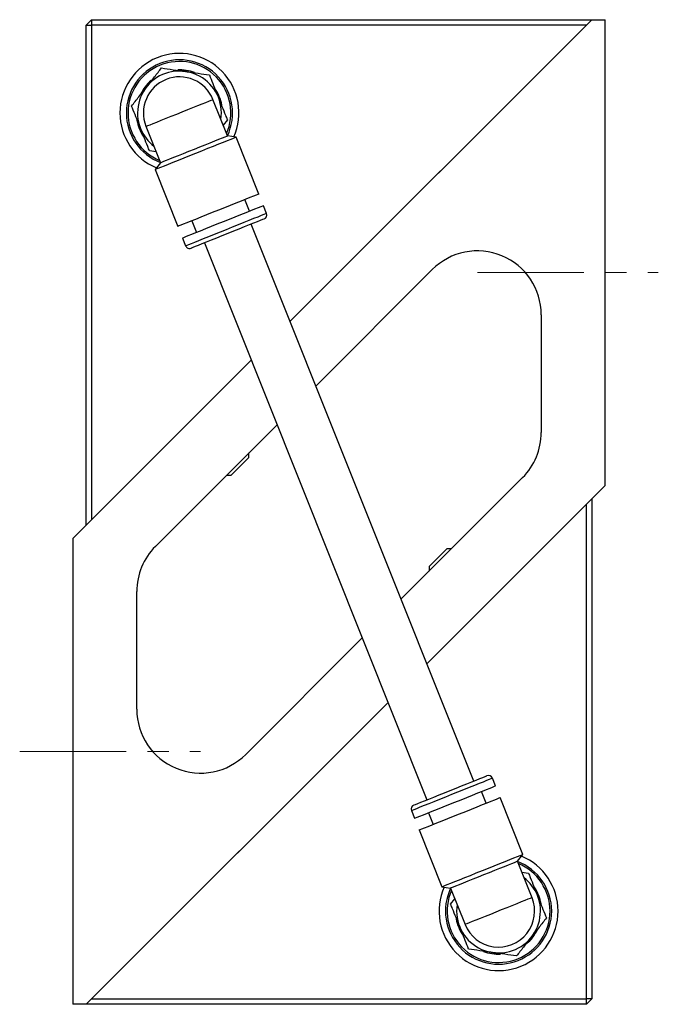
# Model space of a CAD drawing. Header units: inches. Extents: x 0.8 to 20.7, y 1.5 to 15.6.
# Tile 3 of 10: x 0.8 to 3.8, y 6.5 to 11.1. Entities that reach past the tile are written whole.
import ezdxf

# ---------------------------------------------------------------- set-up
doc = ezdxf.new("R2010")
doc.units = ezdxf.units.IN
doc.header["$MEASUREMENT"] = 0
doc.linetypes.add('CENTERX2', pattern=[0.8, 0.5, -0.1, 0.1, -0.1])
doc.layers.add('SLD-0', color=7, linetype='Continuous')

msp = doc.modelspace()

# ---------------------------------------------------------------- linework, layer by layer
at = {"color": 7, "linetype": 'Continuous', "lineweight": 25}
for p, q in [((1.1027, 11.0986), (1.0777, 11.0736)), ((1.0777, 8.7236), (1.0777, 11.0736)), ((1.0777, 11.0736), (1.1027, 11.0736)), ((1.1027, 11.0986), (1.1027, 11.0736)), ((1.1027, 11.0986), (3.4527, 11.0986)), ((1.1027, 11.0736), (1.1027, 8.7486)), ((3.4277, 11.0736), (1.1027, 11.0736)), ((3.4527, 11.0986), (2.0347, 9.6806)), ((3.4277, 11.0736), (2.0347, 9.6806)), ((3.4527, 11.0986), (3.5152, 11.0986)), ((3.5152, 8.9111), (3.5152, 11.0986)), ((1.7413, 10.5523), (1.6729, 10.7235)), ((1.3585, 10.5978), (1.4269, 10.4266)), ((1.7406, 10.6282), (1.721, 10.6032)), ((1.7818, 10.5464), (1.7413, 10.5523)), ((1.8885, 10.2797), (1.7818, 10.5464)), ((1.4066, 10.4775), (1.3751, 10.482)), ((1.4269, 10.4266), (1.4016, 10.3944)), ((1.4016, 10.3944), (1.5083, 10.1277)), ((1.8446, 10.1985), (1.8227, 10.2534)), ((1.925, 10.1883), (1.9104, 10.2248)), ((1.5741, 10.154), (1.596, 10.0991)), ((2.8978, 7.5221), (1.8519, 10.1378)), ((1.5302, 10.0728), (1.5448, 10.0363)), ((1.6326, 10.0501), (2.6784, 7.4344)), ((2.1559, 9.3776), (2.703, 9.9247)), ((3.2152, 9.7126), (3.2152, 9.1596)), ((1.853, 9.4989), (1.0152, 8.6611)), ((1.853, 9.4989), (1.1027, 8.7486)), ((1.403, 8.6247), (1.9741, 9.1958)), ((1.8421, 9.0427), (1.8421, 9.0638)), ((1.8004, 9.0009), (1.7586, 8.9592)), ((1.7375, 8.9592), (1.7586, 8.9592)), ((3.1273, 8.9475), (2.5562, 8.3764)), ((2.6774, 8.0733), (3.5152, 8.9111)), ((3.4527, 8.8486), (3.4527, 6.4986)), ((2.6774, 8.0733), (3.4277, 8.8236)), ((3.4277, 6.4986), (3.4277, 8.8236)), ((1.0152, 8.6611), (1.0152, 6.4736)), ((2.73, 8.5713), (2.7717, 8.6131)), ((2.7928, 8.6131), (2.7717, 8.6131)), ((2.6882, 8.5295), (2.6882, 8.5084)), ((1.3152, 7.8596), (1.3152, 8.4126)), ((2.3745, 8.1947), (1.8273, 7.6475)), ((1.0777, 6.4736), (2.4956, 7.8916)), ((1.1027, 6.4986), (2.4956, 7.8916)), ((3.0001, 7.4994), (2.9855, 7.536)), ((2.9563, 7.4183), (2.9343, 7.4731)), ((3.1287, 7.1778), (3.0221, 7.4446)), ((2.6053, 7.3839), (2.6199, 7.3474)), ((2.6857, 7.3737), (2.7077, 7.3189)), ((2.6419, 7.2926), (2.7485, 7.0258)), ((3.1034, 7.1456), (3.1287, 7.1778)), ((3.1719, 6.9745), (3.1034, 7.1456)), ((3.1238, 7.0948), (3.1553, 7.0902)), ((2.7485, 7.0258), (2.789, 7.0199)), ((2.789, 7.0199), (2.8575, 6.8488)), ((2.7897, 6.9441), (2.8094, 6.9691)), ((1.1027, 6.4986), (3.4277, 6.4986)), ((3.4277, 6.4736), (3.4277, 6.4986)), ((3.4527, 6.4986), (3.4277, 6.4986)), ((3.4277, 6.4736), (3.4527, 6.4986)), ((1.0777, 6.4736), (1.0152, 6.4736)), ((3.4277, 6.4736), (1.0777, 6.4736))]:
    msp.add_line(p, q, dxfattribs=at)
at = {"color": 7, "linetype": 'Continuous', "lineweight": 25, "flags": 128}
for points in [[(1.3585, 10.5978), (1.3606, 10.5986), (1.367, 10.6012), (1.3774, 10.6053), (1.3916, 10.611), (1.4092, 10.618), (1.4297, 10.6262), (1.4525, 10.6354), (1.4771, 10.6452), (1.5027, 10.6554), (1.5286, 10.6658), (1.5543, 10.676), (1.5788, 10.6859), (1.6016, 10.695), (1.6221, 10.7032), (1.6397, 10.7102), (1.6539, 10.7159), (1.6643, 10.7201), (1.6707, 10.7226), (1.6729, 10.7235)], [(1.7413, 10.5523), (1.7408, 10.5521), (1.7365, 10.5504), (1.7281, 10.547), (1.7157, 10.542), (1.6998, 10.5357), (1.6807, 10.528), (1.6589, 10.5193), (1.6352, 10.5098), (1.61, 10.4998), (1.5841, 10.4894)], [(1.7818, 10.5464), (1.7813, 10.5462), (1.777, 10.5445), (1.7687, 10.5412), (1.7563, 10.5363), (1.7403, 10.5299), (1.721, 10.5221), (1.6988, 10.5133), (1.6742, 10.5034), (1.6477, 10.4928), (1.62, 10.4818), (1.5917, 10.4704)], [(1.5917, 10.4704), (1.5634, 10.4591), (1.5357, 10.448), (1.5092, 10.4375), (1.4846, 10.4276), (1.4624, 10.4187), (1.4431, 10.411), (1.4271, 10.4046), (1.4148, 10.3997), (1.4064, 10.3963), (1.4021, 10.3946), (1.4016, 10.3944)], [(1.5841, 10.4894), (1.5582, 10.4791), (1.5331, 10.469), (1.5093, 10.4595), (1.4876, 10.4508), (1.4685, 10.4432), (1.4525, 10.4368), (1.4402, 10.4319), (1.4317, 10.4285), (1.4275, 10.4268), (1.4269, 10.4266)], [(1.8885, 10.2797), (1.8879, 10.2795), (1.8837, 10.2778), (1.8753, 10.2744), (1.863, 10.2695), (1.847, 10.2631), (1.8277, 10.2554), (1.8055, 10.2465), (1.7809, 10.2366), (1.7544, 10.2261), (1.7267, 10.215), (1.6984, 10.2037)], [(1.9104, 10.2248), (1.9099, 10.2246), (1.9056, 10.2229), (1.8973, 10.2196), (1.8849, 10.2146), (1.8689, 10.2082), (1.8496, 10.2005), (1.8274, 10.1916), (1.8028, 10.1818), (1.7763, 10.1712), (1.7486, 10.1602), (1.7203, 10.1488)], [(1.6984, 10.2037), (1.67, 10.1923), (1.6423, 10.1813), (1.6159, 10.1707), (1.5913, 10.1608), (1.5691, 10.152), (1.5498, 10.1442), (1.5338, 10.1378), (1.5214, 10.1329), (1.513, 10.1296), (1.5088, 10.1279), (1.5083, 10.1277)], [(1.925, 10.1883), (1.9245, 10.1881), (1.9202, 10.1864), (1.9119, 10.183), (1.8995, 10.1781), (1.8835, 10.1717), (1.8642, 10.164), (1.842, 10.1551), (1.8174, 10.1452), (1.7909, 10.1347), (1.7632, 10.1236), (1.7349, 10.1123)], [(1.7203, 10.1488), (1.692, 10.1375), (1.6643, 10.1264), (1.6378, 10.1158), (1.6132, 10.106), (1.591, 10.0971), (1.5717, 10.0894), (1.5557, 10.083), (1.5433, 10.0781), (1.535, 10.0747), (1.5307, 10.073), (1.5302, 10.0728)], [(1.914, 10.1627), (1.9119, 10.1618), (1.9056, 10.1593), (1.8953, 10.1552), (1.8812, 10.1496), (1.8637, 10.1426), (1.8432, 10.1344), (1.8202, 10.1252), (1.7953, 10.1152), (1.7691, 10.1047), (1.7422, 10.094)], [(1.7349, 10.1123), (1.7066, 10.1009), (1.6789, 10.0899), (1.6524, 10.0793), (1.6278, 10.0695), (1.6056, 10.0606), (1.5863, 10.0528), (1.5703, 10.0464), (1.558, 10.0415), (1.5496, 10.0382), (1.5454, 10.0365), (1.5448, 10.0363)], [(1.7422, 10.094), (1.7153, 10.0832), (1.6891, 10.0728), (1.6642, 10.0628), (1.6412, 10.0536), (1.6207, 10.0454), (1.6032, 10.0384), (1.5891, 10.0328), (1.5788, 10.0287), (1.5725, 10.0261), (1.5704, 10.0253)], [(1.8421, 9.0427), (1.8417, 9.0423), (1.8383, 9.0389), (1.8319, 9.0325), (1.8229, 9.0235), (1.8121, 9.0127), (1.8004, 9.0009)], [(2.6882, 8.5295), (2.6887, 8.53), (2.692, 8.5333), (2.6984, 8.5397), (2.7074, 8.5487), (2.7182, 8.5595), (2.73, 8.5713)], [(2.7881, 7.4782), (2.815, 7.489), (2.8412, 7.4995), (2.8661, 7.5094), (2.8891, 7.5186), (2.9096, 7.5268), (2.9271, 7.5338), (2.9412, 7.5394), (2.9515, 7.5436), (2.9578, 7.5461), (2.9599, 7.5469)], [(2.7954, 7.46), (2.8238, 7.4713), (2.8514, 7.4824), (2.8779, 7.4929), (2.9025, 7.5028), (2.9247, 7.5117), (2.944, 7.5194), (2.96, 7.5258), (2.9724, 7.5307), (2.9807, 7.5341), (2.985, 7.5357), (2.9855, 7.536)], [(2.81, 7.4234), (2.8384, 7.4347), (2.8661, 7.4458), (2.8925, 7.4564), (2.9171, 7.4662), (2.9393, 7.4751), (2.9587, 7.4828), (2.9747, 7.4892), (2.987, 7.4941), (2.9954, 7.4975), (2.9996, 7.4992), (3.0001, 7.4994)], [(2.6053, 7.3839), (2.6059, 7.3842), (2.6101, 7.3859), (2.6185, 7.3892), (2.6308, 7.3941), (2.6468, 7.4005), (2.6661, 7.4083), (2.6883, 7.4171), (2.7129, 7.427), (2.7394, 7.4375), (2.7671, 7.4486), (2.7954, 7.46)], [(2.6163, 7.4095), (2.6184, 7.4104), (2.6247, 7.4129), (2.635, 7.417), (2.6491, 7.4227), (2.6666, 7.4297), (2.6871, 7.4379), (2.7101, 7.447), (2.735, 7.457), (2.7612, 7.4675), (2.7881, 7.4782)], [(2.6199, 7.3474), (2.6205, 7.3476), (2.6247, 7.3493), (2.6331, 7.3526), (2.6454, 7.3576), (2.6614, 7.364), (2.6807, 7.3717), (2.703, 7.3806), (2.7276, 7.3904), (2.754, 7.401), (2.7817, 7.4121), (2.81, 7.4234)], [(2.832, 7.3686), (2.8603, 7.3799), (2.888, 7.391), (2.9144, 7.4015), (2.939, 7.4114), (2.9613, 7.4203), (2.9806, 7.428), (2.9966, 7.4344), (3.0089, 7.4393), (3.0173, 7.4427), (3.0215, 7.4444), (3.0221, 7.4446)], [(2.6419, 7.2926), (2.6424, 7.2928), (2.6466, 7.2945), (2.655, 7.2978), (2.6673, 7.3027), (2.6833, 7.3091), (2.7027, 7.3169), (2.7249, 7.3257), (2.7495, 7.3356), (2.7759, 7.3462), (2.8036, 7.3572), (2.832, 7.3686)], [(2.9386, 7.1018), (2.967, 7.1131), (2.9947, 7.1242), (3.0211, 7.1348), (3.0457, 7.1446), (3.0679, 7.1535), (3.0872, 7.1612), (3.1033, 7.1676), (3.1156, 7.1725), (3.124, 7.1759), (3.1282, 7.1776), (3.1287, 7.1778)], [(2.9462, 7.0828), (2.9721, 7.0931), (2.9973, 7.1032), (3.021, 7.1127), (3.0428, 7.1214), (3.0619, 7.129), (3.0778, 7.1354), (3.0902, 7.1403), (3.0986, 7.1437), (3.1029, 7.1454), (3.1034, 7.1456)], [(2.7485, 7.0258), (2.7491, 7.026), (2.7533, 7.0277), (2.7617, 7.031), (2.774, 7.036), (2.79, 7.0424), (2.8093, 7.0501), (2.8315, 7.059), (2.8562, 7.0688), (2.8826, 7.0794), (2.9103, 7.0905), (2.9386, 7.1018)], [(2.789, 7.0199), (2.7896, 7.0202), (2.7938, 7.0219), (2.8023, 7.0252), (2.8146, 7.0302), (2.8306, 7.0365), (2.8497, 7.0442), (2.8714, 7.0529), (2.8952, 7.0624), (2.9204, 7.0724), (2.9462, 7.0828)], [(3.1719, 6.9745), (3.1697, 6.9736), (3.1633, 6.9711), (3.1529, 6.9669), (3.1387, 6.9612), (3.1211, 6.9542), (3.1006, 6.946), (3.0778, 6.9369), (3.0533, 6.927), (3.0276, 6.9168), (3.0017, 6.9064), (2.9761, 6.8962), (2.9515, 6.8864), (2.9287, 6.8772), (2.9082, 6.869), (2.8906, 6.862), (2.8764, 6.8563), (2.866, 6.8522), (2.8596, 6.8496), (2.8575, 6.8488)]]:
    msp.add_lwpolyline(points, dxfattribs=at)
at = {"color": 7, "linetype": 'Continuous', "lineweight": 25}
for centre, radius, start, end in [((1.5157, 10.6606), 0.2795, 336.2261, 180), ((1.5157, 10.6606), 0.2495, 334.5218, 180), ((1.5157, 10.6606), 0.2417, 336.2557, 180), ((1.5157, 10.6606), 0.1969, 351.1101, 201.7935), ((1.5157, 10.6606), 0.1693, 21.7935, 201.7935), ((1.5157, 10.6606), 0.2025, 69.5387, 92.3819), ((1.5157, 10.6606), 0.2025, 131.2328, 153.8706), ((1.5157, 10.6606), 0.2025, 10.4698, 34.4702), ((1.5157, 10.6606), 0.2795, 180, 247.3609), ((1.5157, 10.6606), 0.2495, 180, 249.0652), ((1.5157, 10.6606), 0.2417, 180, 247.3314), ((1.5157, 10.6606), 0.2025, 189.8312, 212.3696), ((1.5157, 10.6606), 0.1969, 201.7935, 232.4769), ((1.9067, 10.181), 0.0197, 291.7935, 21.7935), ((1.5631, 10.0436), 0.0197, 201.7935, 291.7935), ((2.9152, 9.7126), 0.3, 0, 135), ((2.9152, 9.1596), 0.3, 315, 0), ((1.6152, 8.4126), 0.3, 135, 180), ((1.6152, 7.8596), 0.3, 180, 315), ((2.9672, 7.5287), 0.0197, 21.7935, 111.7935), ((2.6236, 7.3913), 0.0197, 111.7935, 201.7935), ((3.0147, 6.9116), 0.2795, 0, 67.3609), ((3.0147, 6.9116), 0.2495, 0, 69.0652), ((3.0147, 6.9116), 0.2417, 0, 67.3314), ((3.0147, 6.9116), 0.1969, 21.7935, 52.4769), ((3.0147, 6.9116), 0.2795, 156.2261, 0), ((3.0147, 6.9116), 0.2495, 154.5218, 0), ((3.0147, 6.9116), 0.2417, 156.2557, 0), ((3.0147, 6.9116), 0.1969, 171.2554, 21.7935), ((3.0147, 6.9116), 0.2025, 9.8312, 32.3696), ((3.0147, 6.9116), 0.1693, 201.7935, 21.7935), ((3.0147, 6.9116), 0.2025, 190.4698, 214.4702), ((3.0147, 6.9116), 0.2025, 310.6241, 334.412), ((3.0147, 6.9116), 0.2025, 249.5387, 272.7673)]:
    msp.add_arc(centre, radius, start, end, dxfattribs=at)
for points, knots in [([(1.361, 10.7824), (1.3627, 10.7845), (1.3753, 10.8005), (1.3991, 10.8307), (1.4205, 10.8579), (1.4313, 10.8717)], [0, 0, 0, 0, 0.070063, 0.53077, 1, 1, 1, 1]), ([(1.4313, 10.8717), (1.4495, 10.869), (1.4864, 10.8637), (1.5245, 10.8582), (1.5438, 10.8554)], [0, 0, 0, 0, 0.495458, 1, 1, 1, 1]), ([(1.5438, 10.8554), (1.5464, 10.8551), (1.5666, 10.8521), (1.6047, 10.8467), (1.639, 10.8417), (1.6563, 10.8392)], [0, 0, 0, 0, 0.070063, 0.530771, 1, 1, 1, 1]), ([(1.6563, 10.8392), (1.6616, 10.826), (1.6722, 10.7993), (1.6864, 10.7638), (1.6952, 10.7418), (1.6984, 10.7337)], [0, 0, 0, 0, 0.3839857, 0.7716817, 1, 1, 1, 1]), ([(1.2907, 10.6931), (1.3021, 10.7076), (1.3251, 10.7368), (1.349, 10.7671), (1.361, 10.7824)], [0, 0, 0, 0, 0.495457, 1, 1, 1, 1]), ([(1.6984, 10.7337), (1.7041, 10.7196), (1.7154, 10.6913), (1.7295, 10.6561), (1.7378, 10.6353), (1.7406, 10.6282)], [0, 0, 0, 0, 0.393747, 0.793494, 1, 1, 1, 1]), ([(1.3329, 10.5875), (1.3296, 10.5957), (1.3209, 10.6175), (1.3067, 10.653), (1.2961, 10.6797), (1.2907, 10.6931)], [0, 0, 0, 0, 0.2283187, 0.6119494, 1, 1, 1, 1]), ([(1.3751, 10.482), (1.3722, 10.4891), (1.364, 10.5098), (1.3499, 10.5449), (1.3386, 10.5733), (1.3329, 10.5875)], [0, 0, 0, 0, 0.206507, 0.600612, 1, 1, 1, 1]), ([(3.1553, 7.0902), (3.1581, 7.0831), (3.1664, 7.0624), (3.1804, 7.0273), (3.1917, 6.999), (3.1974, 6.9847)], [0, 0, 0, 0, 0.206507, 0.600612, 1, 1, 1, 1]), ([(3.1974, 6.9847), (3.2007, 6.9765), (3.2094, 6.9547), (3.2236, 6.9192), (3.2343, 6.8926), (3.2396, 6.8792)], [0, 0, 0, 0, 0.2283187, 0.6119494, 1, 1, 1, 1]), ([(2.8319, 6.8385), (2.8263, 6.8526), (2.8149, 6.8809), (2.8009, 6.9161), (2.7925, 6.9369), (2.7897, 6.9441)], [0, 0, 0, 0, 0.393747, 0.793494, 1, 1, 1, 1]), ([(3.2396, 6.8792), (3.2282, 6.8647), (3.2052, 6.8354), (3.1814, 6.8051), (3.1694, 6.7899)], [0, 0, 0, 0, 0.495457, 1, 1, 1, 1]), ([(2.8741, 6.733), (2.8688, 6.7463), (2.8581, 6.7729), (2.8439, 6.8084), (2.8351, 6.8304), (2.8319, 6.8385)], [0, 0, 0, 0, 0.3839857, 0.7716817, 1, 1, 1, 1]), ([(3.1694, 6.7899), (3.1677, 6.7877), (3.1551, 6.7717), (3.1313, 6.7415), (3.1099, 6.7143), (3.0991, 6.7006)], [0, 0, 0, 0, 0.070063, 0.53077, 1, 1, 1, 1]), ([(2.9866, 6.7168), (2.9839, 6.7172), (2.9637, 6.7201), (2.9256, 6.7256), (2.8914, 6.7305), (2.8741, 6.733)], [0, 0, 0, 0, 0.070063, 0.530771, 1, 1, 1, 1]), ([(3.0991, 6.7006), (3.0808, 6.7032), (3.0439, 6.7085), (3.0058, 6.714), (2.9866, 6.7168)], [0, 0, 0, 0, 0.495458, 1, 1, 1, 1])]:
    msp.add_open_spline(points, degree=3, knots=knots, dxfattribs=at)
at = {"layer": 'SLD-0', "color": 7, "linetype": 'CENTERX2', "lineweight": 18}
for p, q in [((2.9152, 9.9111), (3.7652, 9.9111)), ((0.7652, 7.6611), (1.6151, 7.6611))]:
    msp.add_line(p, q, dxfattribs=at)

doc.saveas('drawing.dxf')
